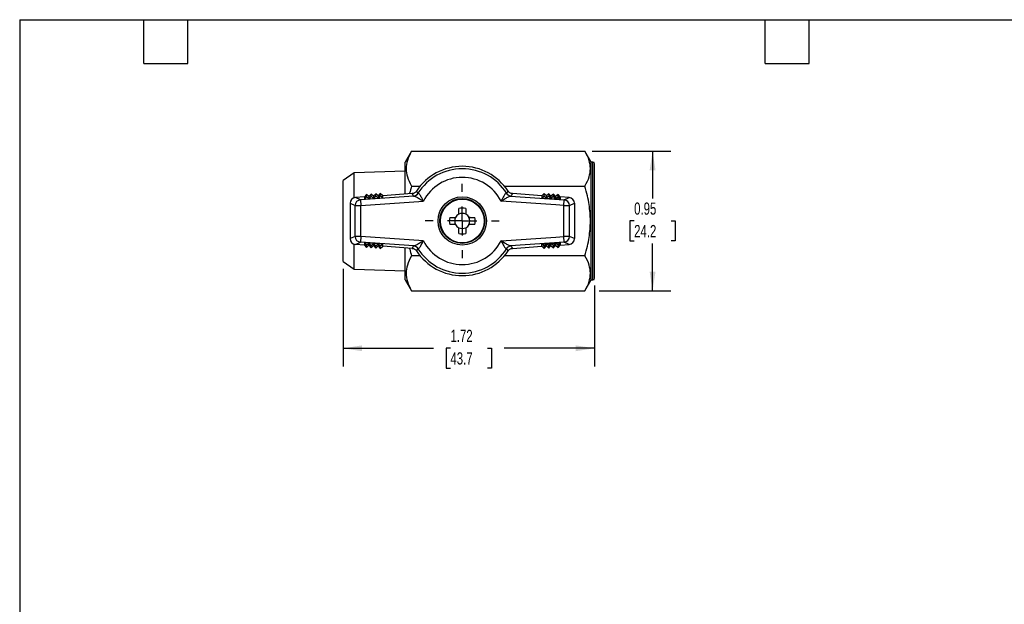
# Model space of a CAD drawing. Header units: inches. Extents: x 0.2 to 10.8, y 0.2 to 8.2.
# Tile 2 of 4: x 0.2 to 7, y 4.2 to 8.2. Entities that reach past the tile are written whole.
import ezdxf

# ---------------------------------------------------------------- set-up
doc = ezdxf.new("R2010")
doc.units = ezdxf.units.IN
doc.header["$MEASUREMENT"] = 0
doc.linetypes.add('SLD-Center', pattern=[0.75, 0.6, -0.05, 0.05, -0.05])
doc.linetypes.add('SLD-Solid', pattern=[0])
doc.layers.add('CENTER', color=40, linetype='SLD-Center')
doc.layers.add('DIMENSIONS', color=140, linetype='SLD-Solid', lineweight=25)
doc.layers.add('TEXT', color=140, linetype='SLD-Solid', lineweight=25)
doc.styles.add('SLDTEXTSTYLE0', font='TXT', dxfattribs={"width": 0.7})
doc.dimstyles.new('SLDDIMSTYLE0', dxfattribs={"dimtxt": 0.084961, "dimasz": 0.13, "dimexe": 0, "dimexo": 0.0625, "dimgap": 0.02124, "dimtad": 0, "dimtih": 1, "dimtoh": 1, "dimrnd": 1e-09, "dimzin": 12, "dimdsep": 46, "dimtxsty": 'SLDTEXTSTYLE0', "dimsah": 1, "dimcen": 0.09, "dimadec": 0, "dimazin": 3, "dimtfac": 1, "dimtofl": 0, "dimtmove": 0, "dimatfit": 3, "dimfxl": 0, "dimfrac": 2, "dimtolj": 1, "dimtzin": 12, "dimarcsym": 0})
doc.dimstyles.new('SLDDIMSTYLE1', dxfattribs={"dimtxt": 0.084961, "dimasz": 0.13, "dimexe": 0, "dimexo": 0.0625, "dimgap": 0.02124, "dimtad": 0, "dimtih": 1, "dimtoh": 1, "dimrnd": 1e-09, "dimdsep": 46, "dimtxsty": 'SLDTEXTSTYLE0', "dimsah": 1, "dimcen": 0.09, "dimadec": 0, "dimazin": 2, "dimtfac": 1, "dimtofl": 0, "dimtmove": 0, "dimatfit": 3, "dimfxl": 0, "dimfrac": 2, "dimtolj": 1, "dimtzin": 12, "dimarcsym": 0})

# ---------------------------------------------------------------- blocks, each defined once
blk = doc.blocks.new('_D_7')
at = {"layer": 'DIMENSIONS'}
for p, q in [((2.4626, 6.5452), (2.4626, 5.8767)), ((4.1831, 6.431), (4.1831, 5.8767)), ((2.4626, 6.0017), (3.0815, 6.0017)), ((3.1966, 6.0017), (3.1681, 6.0017)), ((3.1681, 6.0017), (3.1681, 5.8667)), ((3.4491, 6.0017), (3.4776, 6.0017)), ((3.4776, 6.0017), (3.4776, 5.8667)), ((4.1831, 6.0017), (3.5642, 6.0017)), ((3.1681, 5.8667), (3.1966, 5.8667)), ((3.4776, 5.8667), (3.4491, 5.8667))]:
    blk.add_line(p, q, dxfattribs=at)
for points in [[(2.4626, 6.0017), (2.5926, 5.9817), (2.5926, 6.0217)], [(4.1831, 6.0017), (4.0531, 6.0217), (4.0531, 5.9817)]]:
    blk.add_solid(points, dxfattribs=at)
at = {"layer": 'DIMENSIONS', "char_height": 0.08333, "attachment_point": 1, "style": 'SLDTEXTSTYLE0'}
for s, insert in [('1.72', (3.1966, 6.1282)), ('43.7', (3.1966, 5.9741))]:
    blk.add_mtext(s, dxfattribs=dict(at, insert=insert))
blk = doc.blocks.new('_D_8')
at = {"layer": 'DIMENSIONS'}
for p, q in [((4.1669, 7.3501), (4.7045, 7.3501)), ((4.5795, 7.3501), (4.5795, 7.0268)), ((4.4532, 6.8728), (4.4247, 6.8728)), ((4.4247, 6.8728), (4.4247, 6.7377)), ((4.7057, 6.8728), (4.7342, 6.8728)), ((4.7342, 6.8728), (4.7342, 6.7377)), ((4.4247, 6.7377), (4.4532, 6.7377)), ((4.7342, 6.7377), (4.7057, 6.7377)), ((4.5795, 6.3954), (4.5795, 6.7187)), ((4.2131, 6.3954), (4.7045, 6.3954))]:
    blk.add_line(p, q, dxfattribs=at)
for points in [[(4.5795, 7.3501), (4.5595, 7.2201), (4.5995, 7.2201)], [(4.5795, 6.3954), (4.5995, 6.5254), (4.5595, 6.5254)]]:
    blk.add_solid(points, dxfattribs=at)
at = {"layer": 'DIMENSIONS', "char_height": 0.08333, "attachment_point": 1, "style": 'SLDTEXTSTYLE0'}
for s, insert in [('0.95', (4.4532, 6.9992)), ('24.2', (4.4532, 6.8452))]:
    blk.add_mtext(s, dxfattribs=dict(at, insert=insert))
blk = doc.blocks.new('SW_CENTERMARKSYMBOL_1')
at = {"layer": 'CENTER', "color": 0}
for p, q in [((0, 0.2), (0, 0.2535)), ((0, 0), (0, 0.1)), ((-0.2, 0), (-0.2535, 0)), ((0, 0), (-0.1, 0)), ((0, 0), (0, -0.1)), ((0, 0), (0.1, 0)), ((0.2, 0), (0.2535, 0)), ((0, -0.2), (0, -0.2535))]:
    blk.add_line(p, q, dxfattribs=at)

msp = doc.modelspace()

# ---------------------------------------------------------------- linework, layer by layer
for p, q in [((2.9304, 7.3501), (2.8878, 7.2763)), ((2.9304, 7.3501), (4.1169, 7.3501)), ((4.1595, 7.2763), (4.1169, 7.3501)), ((2.8878, 7.0567), (2.8878, 7.2763)), ((4.1713, 7.2763), (4.1595, 7.2763)), ((4.1595, 6.4692), (4.1595, 7.2763)), ((4.1713, 6.4692), (4.1713, 7.2763)), ((2.8878, 7.2142), (2.5383, 7.2033)), ((4.1831, 6.481), (4.1831, 7.2645)), ((2.5383, 7.2033), (2.4626, 7.1503)), ((2.4626, 6.5952), (2.4626, 7.1503)), ((2.5383, 7.0314), (2.5383, 7.2033)), ((2.9304, 7.1114), (2.9896, 7.1114)), ((3.5656, 7.1114), (4.1169, 7.1114)), ((2.6081, 7.0371), (2.5465, 7.0328)), ((2.581, 7.0179), (2.5465, 7.0328)), ((2.9467, 7.0435), (2.581, 7.0179)), ((2.581, 7.0179), (2.5838, 6.9787)), ((2.5838, 6.9787), (3.0119, 7.0086)), ((2.6227, 7.0539), (2.6081, 7.0371)), ((2.6227, 7.0393), (2.6081, 7.0219)), ((2.6081, 7.0371), (2.6081, 7.0219)), ((2.6081, 7.0219), (2.6395, 7.0241)), ((2.6227, 7.0393), (2.6227, 7.0539)), ((2.6395, 7.0393), (2.6227, 7.0539)), ((2.6395, 7.0241), (2.6227, 7.0393)), ((2.6541, 7.0561), (2.6395, 7.0393)), ((2.6541, 7.0415), (2.6395, 7.0241)), ((2.6395, 7.0393), (2.6395, 7.0241)), ((2.6395, 7.0241), (2.6709, 7.0263)), ((2.6541, 7.0415), (2.6541, 7.0561)), ((2.6709, 7.0415), (2.6541, 7.0561)), ((2.6709, 7.0263), (2.6541, 7.0415)), ((2.6855, 7.0583), (2.6709, 7.0415)), ((2.6855, 7.0437), (2.6709, 7.0263)), ((2.6709, 7.0415), (2.6709, 7.0263)), ((2.6709, 7.0263), (2.7023, 7.0285)), ((2.6855, 7.0437), (2.6855, 7.0583)), ((2.7023, 7.0437), (2.6855, 7.0583)), ((2.7023, 7.0285), (2.6855, 7.0437)), ((2.7169, 7.0605), (2.7023, 7.0437)), ((2.7169, 7.0459), (2.7023, 7.0285)), ((2.7023, 7.0437), (2.7023, 7.0285)), ((2.7023, 7.0285), (2.7337, 7.0307)), ((2.7169, 7.0459), (2.7169, 7.0605)), ((2.7337, 7.0459), (2.7169, 7.0605)), ((2.7337, 7.0307), (2.7169, 7.0459)), ((2.9345, 7.0599), (2.7337, 7.0459)), ((2.7337, 7.0307), (2.7337, 7.0459)), ((2.944, 7.044), (2.9345, 7.0599)), ((3.918, 6.9824), (3.5433, 7.0086)), ((3.6085, 7.0435), (3.9742, 7.0179)), ((3.6207, 7.0599), (3.6112, 7.044)), ((3.8214, 7.0459), (3.6207, 7.0599)), ((3.8383, 7.0605), (3.8214, 7.0459)), ((3.8214, 7.0459), (3.8214, 7.0307)), ((3.8214, 7.0307), (3.8383, 7.0459)), ((3.8214, 7.0307), (3.8529, 7.0285)), ((3.8383, 7.0459), (3.8383, 7.0605)), ((3.8529, 7.0437), (3.8383, 7.0605)), ((3.8529, 7.0285), (3.8383, 7.0459)), ((3.8697, 7.0583), (3.8529, 7.0437)), ((3.8529, 7.0437), (3.8529, 7.0285)), ((3.8697, 7.0437), (3.8529, 7.0285)), ((3.8529, 7.0285), (3.8843, 7.0263)), ((3.8697, 7.0583), (3.8697, 7.0437)), ((3.8843, 7.0415), (3.8697, 7.0583)), ((3.8843, 7.0263), (3.8697, 7.0437)), ((3.9011, 7.0561), (3.8843, 7.0415)), ((3.9011, 7.0415), (3.8843, 7.0263)), ((3.8843, 7.0415), (3.8843, 7.0263)), ((3.8843, 7.0263), (3.9157, 7.0241)), ((3.9011, 7.0561), (3.9011, 7.0415)), ((3.9157, 7.0393), (3.9011, 7.0561)), ((3.9157, 7.0241), (3.9011, 7.0415)), ((3.9325, 7.0539), (3.9157, 7.0393)), ((3.9157, 7.0393), (3.9157, 7.0241)), ((3.9157, 7.0241), (3.9325, 7.0393)), ((3.9471, 7.0219), (3.9157, 7.0241)), ((3.9325, 7.0393), (3.9325, 7.0539)), ((3.9471, 7.0371), (3.9325, 7.0539)), ((3.9471, 7.0219), (3.9325, 7.0393)), ((3.9471, 7.0371), (3.9471, 7.0219)), ((4.0087, 7.0328), (3.9471, 7.0371)), ((3.9714, 6.9787), (3.9742, 7.0179)), ((3.9742, 7.0179), (4.0087, 7.0328)), ((2.5099, 6.9936), (2.5445, 6.9787)), ((2.5099, 6.9936), (2.5099, 6.7519)), ((2.5445, 6.9787), (2.5838, 6.9787)), ((2.5445, 6.7668), (2.5445, 6.9787)), ((2.5838, 6.7668), (2.5838, 6.9787)), ((3.254, 6.9279), (3.254, 6.9581)), ((3.3012, 6.9581), (3.3012, 6.9279)), ((3.9181, 6.983), (3.918, 6.9824)), ((3.9185, 6.9824), (3.9181, 6.983)), ((3.9714, 6.9787), (3.9185, 6.9824)), ((3.9714, 6.7668), (3.9714, 6.9787)), ((3.9714, 6.9787), (4.0107, 6.9787)), ((4.0107, 6.9787), (4.0453, 6.9936)), ((4.0107, 6.7668), (4.0107, 6.9787)), ((4.0453, 6.9936), (4.0453, 6.7519)), ((3.1922, 6.8964), (3.2225, 6.8964)), ((3.3327, 6.8964), (3.363, 6.8964)), ((3.2225, 6.8491), (3.1922, 6.8491)), ((3.254, 6.7874), (3.254, 6.8176)), ((3.3012, 6.8176), (3.3012, 6.7874)), ((3.363, 6.8491), (3.3327, 6.8491)), ((2.5445, 6.7668), (2.5099, 6.7519)), ((2.5838, 6.7668), (2.5445, 6.7668)), ((2.5838, 6.7668), (2.581, 6.7276)), ((3.0119, 6.7369), (2.5838, 6.7668)), ((3.5433, 6.7369), (3.918, 6.7631)), ((3.918, 6.7631), (3.9181, 6.7625)), ((3.9181, 6.7625), (3.9185, 6.7631)), ((3.9185, 6.7631), (3.9714, 6.7668)), ((3.9742, 6.7276), (3.9714, 6.7668)), ((4.0107, 6.7668), (3.9714, 6.7668)), ((4.0453, 6.7519), (4.0107, 6.7668)), ((2.5383, 6.5422), (2.5383, 6.7142)), ((2.5465, 6.7127), (2.581, 6.7276)), ((2.6081, 6.7084), (2.5465, 6.7127)), ((2.9467, 6.702), (2.581, 6.7276)), ((2.6395, 6.7214), (2.6081, 6.7236)), ((2.6081, 6.7236), (2.6081, 6.7084)), ((2.6081, 6.7236), (2.6227, 6.7062)), ((2.6081, 6.7084), (2.6227, 6.6916)), ((2.6227, 6.7062), (2.6395, 6.7214)), ((2.6227, 6.6916), (2.6227, 6.7062)), ((2.6227, 6.6916), (2.6395, 6.7062)), ((2.6709, 6.7192), (2.6395, 6.7214)), ((2.6395, 6.7214), (2.6541, 6.704)), ((2.6395, 6.7062), (2.6395, 6.7214)), ((2.6395, 6.7062), (2.6541, 6.6894)), ((2.6541, 6.704), (2.6709, 6.7192)), ((2.6541, 6.6894), (2.6541, 6.704)), ((2.6541, 6.6894), (2.6709, 6.704)), ((2.7023, 6.717), (2.6709, 6.7192)), ((2.6709, 6.7192), (2.6855, 6.7018)), ((2.6709, 6.704), (2.6709, 6.7192)), ((2.6709, 6.704), (2.6855, 6.6872)), ((2.6855, 6.7018), (2.7023, 6.717)), ((2.6855, 6.6872), (2.6855, 6.7018)), ((2.6855, 6.6872), (2.7023, 6.7018)), ((2.7337, 6.7148), (2.7023, 6.717)), ((2.7169, 6.6996), (2.7023, 6.717)), ((2.7023, 6.717), (2.7023, 6.7018)), ((2.7023, 6.7018), (2.7169, 6.685)), ((2.7337, 6.7148), (2.7169, 6.6996)), ((2.7169, 6.685), (2.7169, 6.6996)), ((2.7169, 6.685), (2.7337, 6.6996)), ((2.7337, 6.6996), (2.7337, 6.7148)), ((2.9345, 6.6856), (2.7337, 6.6996)), ((2.8878, 6.4692), (2.8878, 6.6889)), ((2.9345, 6.6856), (2.944, 6.7015)), ((3.9742, 6.7276), (3.6085, 6.702)), ((3.6112, 6.7015), (3.6207, 6.6856)), ((3.6207, 6.6856), (3.8214, 6.6996)), ((3.8214, 6.7148), (3.8529, 6.717)), ((3.8214, 6.6996), (3.8214, 6.7148)), ((3.8383, 6.6996), (3.8214, 6.7148)), ((3.8214, 6.6996), (3.8383, 6.685)), ((3.8383, 6.6996), (3.8529, 6.717)), ((3.8383, 6.685), (3.8529, 6.7018)), ((3.8383, 6.685), (3.8383, 6.6996)), ((3.8529, 6.717), (3.8843, 6.7192)), ((3.8697, 6.7018), (3.8529, 6.717)), ((3.8529, 6.7018), (3.8529, 6.717)), ((3.8529, 6.7018), (3.8697, 6.6872)), ((3.8697, 6.7018), (3.8843, 6.7192)), ((3.8697, 6.6872), (3.8843, 6.704)), ((3.8697, 6.6872), (3.8697, 6.7018)), ((3.8843, 6.7192), (3.9157, 6.7214)), ((3.8843, 6.704), (3.8843, 6.7192)), ((3.9011, 6.704), (3.8843, 6.7192)), ((3.8843, 6.704), (3.9011, 6.6894)), ((3.9011, 6.704), (3.9157, 6.7214)), ((3.9011, 6.6894), (3.9157, 6.7062)), ((3.9011, 6.6894), (3.9011, 6.704)), ((3.9157, 6.7214), (3.9471, 6.7236)), ((3.9157, 6.7062), (3.9157, 6.7214)), ((3.9325, 6.7062), (3.9157, 6.7214)), ((3.9157, 6.7062), (3.9325, 6.6916)), ((3.9325, 6.7062), (3.9471, 6.7236)), ((3.9325, 6.6916), (3.9471, 6.7084)), ((3.9325, 6.6916), (3.9325, 6.7062)), ((3.9471, 6.7236), (3.9471, 6.7084)), ((3.9471, 6.7084), (4.0087, 6.7127)), ((4.0087, 6.7127), (3.9742, 6.7276)), ((2.9896, 6.6341), (2.9304, 6.6341)), ((4.1169, 6.6341), (3.5656, 6.6341)), ((2.4626, 6.5952), (2.5383, 6.5422)), ((2.5383, 6.5422), (2.8878, 6.5313)), ((2.8878, 6.4692), (2.9304, 6.3954)), ((4.1169, 6.3954), (4.1595, 6.4692)), ((4.1595, 6.4692), (4.1713, 6.4692)), ((2.9304, 6.3954), (4.1169, 6.3954))]:
    msp.add_line(p, q)
for radius in [0.1654, 0.1535, 0.15]:
    msp.add_circle((3.2776, 6.8728), radius)
for centre, radius, start, end in [((4.1713, 7.2645), 0.0118, 0, 90), ((3.2776, 6.8728), 0.374, 33.21354, 146.78646), ((3.2776, 6.8728), 0.3574, 32.03528, 147.96472), ((3.2776, 6.8728), 0.2984, 27.08276, 152.91724), ((2.5839, 6.9786), 0.0394, 94.20316, 179.90926), ((3.9713, 6.9786), 0.0394, 0.09074, 85.79684), ((3.2776, 6.8728), 0.0886, 74.53399, 105.46601), ((3.2776, 6.8728), 0.0886, 164.53399, 195.46601), ((3.2776, 6.8728), 0.0516, 152.78152, 207.21848), ((3.2776, 6.8728), 0.0531, 117.64994, 152.35006), ((3.2776, 6.8728), 0.0516, 62.78152, 117.21848), ((3.2776, 6.8728), 0.0531, 27.64994, 62.35006), ((3.2776, 6.8728), 0.0516, 332.78152, 27.21848), ((3.2776, 6.8728), 0.0886, 344.53399, 15.46601), ((3.2776, 6.8728), 0.0531, 207.64994, 242.35006), ((3.2776, 6.8728), 0.0516, 242.78152, 297.21848), ((3.2776, 6.8728), 0.0531, 297.64994, 332.35006), ((2.5839, 6.7669), 0.0394, 180.09074, 265.79684), ((3.2776, 6.8728), 0.2984, 207.08276, 332.91724), ((3.2776, 6.8728), 0.0886, 254.53399, 285.46601), ((3.9713, 6.7669), 0.0394, 274.20316, 359.90926), ((3.2776, 6.8728), 0.3574, 212.03528, 327.96472), ((3.2776, 6.8728), 0.374, 213.21354, 326.78646), ((4.1713, 6.481), 0.0118, 270, 360)]:
    msp.add_arc(centre, radius, start, end)
at = {"extrusion": (-4.45376e-09, 4.16031e-09, 1)}
msp.add_ellipse((2.5493, 6.9935), major_axis=(-0.0362, 0.0157), ratio=0.997105, start_param=5.191463, end_param=6.690202, dxfattribs=at)
for centre, major_axis, ratio, start_param, end_param in [((3.0502, 7.0515), (0.1063, 0.0075), 0.030165, 3.15693, 3.365558), ((3.0418, 7.0811), (0.0672, 0.0188), 0.033119, 3.144465, 3.363125), ((3.4904, 7.0877), (0.0902, -0.0253), 0.028646, 6.09211, 6.280652), ((3.505, 7.0515), (0.1063, -0.0075), 0.030165, 6.05922, 6.267848), ((3.0502, 6.694), (0.1063, -0.0075), 0.030165, 2.917627, 3.126255), ((3.0418, 6.6644), (0.0672, -0.0188), 0.033119, 2.92006, 3.13872), ((3.4904, 6.6579), (0.0902, 0.0253), 0.028646, 0.002533, 0.191075), ((3.505, 6.694), (0.1063, 0.0075), 0.030165, 0.015337, 0.223966)]:
    msp.add_ellipse(centre, major_axis=major_axis, ratio=ratio, start_param=start_param, end_param=end_param)
at = {"extrusion": (4.45376e-09, 4.16031e-09, 1)}
msp.add_ellipse((4.0058, 6.9935), major_axis=(-0.0362, -0.0157), ratio=0.997105, start_param=2.734576, end_param=4.233314, dxfattribs=at)
at = {"extrusion": (-4.45378e-09, -4.16032e-09, 1)}
msp.add_ellipse((2.5493, 6.752), major_axis=(-0.0362, -0.0157), ratio=0.997105, start_param=5.876169, end_param=7.374907, dxfattribs=at)
at = {"extrusion": (4.45375e-09, -4.1603e-09, 1)}
msp.add_ellipse((4.0058, 6.752), major_axis=(-0.0362, 0.0157), ratio=0.997105, start_param=2.049871, end_param=3.548609, dxfattribs=at)
for points, knots in [([(2.9304, 7.3501), (2.9172, 7.3271), (2.9082, 7.3066), (2.8963, 7.2677), (2.8935, 7.2492), (2.8935, 7.2123), (2.8963, 7.1939), (2.9082, 7.1549), (2.9172, 7.1344), (2.9304, 7.1114)], [0, 0, 0, 0, 0.25, 0.25, 0.5, 0.5, 0.75, 0.75, 1, 1, 1, 1]), ([(4.1169, 7.1114), (4.1301, 7.1344), (4.1392, 7.1549), (4.151, 7.1939), (4.1538, 7.2123), (4.1538, 7.2492), (4.151, 7.2677), (4.1392, 7.3066), (4.1301, 7.3271), (4.1169, 7.3501)], [0, 0, 0, 0, 0.25, 0.25, 0.5, 0.5, 0.75, 0.75, 1, 1, 1, 1]), ([(2.9304, 7.1114), (2.9257, 7.095), (2.9206, 7.0775), (2.9168, 7.0598), (2.9166, 7.0587)], [0, 0, 0, 0, 0.93919, 1, 1, 1, 1]), ([(2.9647, 7.0776), (2.963, 7.0751), (2.9611, 7.0728), (2.9567, 7.0686), (2.9543, 7.0668), (2.9491, 7.0637), (2.9463, 7.0625), (2.9405, 7.0607), (2.9375, 7.0601), (2.9345, 7.0599)], [0, 0, 0, 0, 0.02301859, 0.02301859, 0.04603172, 0.04603172, 0.06904826, 0.06904826, 0.09206968, 0.09206968, 0.09206968, 0.09206968]), ([(2.9746, 7.0624), (2.9739, 7.0633), (2.9733, 7.0643), (2.9727, 7.0653), (2.972, 7.0664), (2.9712, 7.0675), (2.9705, 7.0686), (2.9701, 7.0692), (2.9696, 7.0699), (2.9692, 7.0706), (2.969, 7.071), (2.9687, 7.0713), (2.9685, 7.0717), (2.9682, 7.0722), (2.9678, 7.0728), (2.9675, 7.0733), (2.9669, 7.0742), (2.9663, 7.0751), (2.9657, 7.076), (2.9654, 7.0765), (2.965, 7.0771), (2.9647, 7.0776)], [0, 0, 0, 0, 0.189528, 0.189528, 0.189528, 0.406131, 0.406131, 0.406131, 0.541508, 0.541508, 0.541508, 0.609196, 0.609196, 0.609196, 0.717498, 0.717498, 0.717498, 0.89078, 0.89078, 0.89078, 1, 1, 1, 1]), ([(3.5905, 7.0776), (3.5902, 7.0771), (3.5898, 7.0765), (3.5895, 7.076), (3.5888, 7.0749), (3.588, 7.0738), (3.5873, 7.0727), (3.5869, 7.072), (3.5864, 7.0713), (3.586, 7.0706), (3.5858, 7.0703), (3.5855, 7.0699), (3.5853, 7.0696), (3.585, 7.069), (3.5846, 7.0685), (3.5843, 7.0679), (3.5837, 7.0671), (3.5831, 7.0662), (3.5825, 7.0653), (3.5819, 7.0643), (3.5812, 7.0633), (3.5806, 7.0624)], [0, 0, 0, 0, 0.106549, 0.106549, 0.106549, 0.323143, 0.323143, 0.323143, 0.458514, 0.458514, 0.458514, 0.5262, 0.5262, 0.5262, 0.634497, 0.634497, 0.634497, 0.807773, 0.807773, 0.807773, 1, 1, 1, 1]), ([(3.6207, 7.0599), (3.6177, 7.0601), (3.6147, 7.0607), (3.6089, 7.0625), (3.6061, 7.0637), (3.6009, 7.0668), (3.5985, 7.0686), (3.5941, 7.0728), (3.5922, 7.0751), (3.5905, 7.0776)], [0.000001, 0.000001, 0.000001, 0.000001, 0.02301925, 0.02301925, 0.04603272, 0.04603272, 0.06904896, 0.06904896, 0.09207078, 0.09207078, 0.09207078, 0.09207078]), ([(4.1169, 6.6341), (4.1301, 6.68), (4.1392, 6.721), (4.151, 6.7989), (4.1538, 6.8358), (4.1538, 6.9097), (4.151, 6.9466), (4.1392, 7.0245), (4.1301, 7.0655), (4.1169, 7.1114)], [0, 0, 0, 0, 0.25, 0.25, 0.5, 0.5, 0.75, 0.75, 1, 1, 1, 1]), ([(2.9467, 7.0435), (2.9481, 7.0435), (2.9498, 7.0432), (2.9546, 7.0419), (2.9581, 7.0404), (2.965, 7.0369), (2.9683, 7.0352), (2.9717, 7.0332)], [0.5235308, 0.5235308, 0.5235308, 0.5235308, 0.6485308, 0.6485308, 0.8485308, 0.8485308, 1, 1, 1, 1]), ([(2.9717, 7.0332), (2.9755, 7.0311), (2.9795, 7.0286), (2.9926, 7.0206), (3.0022, 7.0146), (3.0119, 7.0086)], [0, 0, 0, 0, 0.1685186, 0.1685186, 0.5235186, 0.5235186, 0.5235186, 0.5235186]), ([(3.0119, 7.0086), (3.007, 7.0185), (3.0021, 7.0281), (2.9932, 7.0442), (2.9892, 7.0507), (2.9835, 7.0582), (2.9814, 7.0603), (2.9784, 7.0622), (2.9773, 7.0625), (2.9764, 7.0623)], [0, 0, 0, 0, 0.355, 0.355, 0.675, 0.675, 0.875, 0.875, 1, 1, 1, 1]), ([(3.5788, 7.0623), (3.5778, 7.0625), (3.5768, 7.0622), (3.5738, 7.0603), (3.5717, 7.0582), (3.5659, 7.0507), (3.562, 7.0442), (3.5531, 7.0281), (3.5482, 7.0185), (3.5433, 7.0086)], [0, 0, 0, 0, 0.125, 0.125, 0.325, 0.325, 0.645, 0.645, 1, 1, 1, 1]), ([(3.5433, 7.0086), (3.553, 7.0146), (3.5626, 7.0206), (3.5757, 7.0286), (3.5797, 7.0311), (3.5835, 7.0332)], [0, 0, 0, 0, 0.355, 0.355, 0.5235186, 0.5235186, 0.5235186, 0.5235186]), ([(3.5806, 7.0624), (3.5839, 7.0571), (3.5884, 7.0527), (3.5937, 7.0495), (3.599, 7.0463), (3.6051, 7.0444), (3.6112, 7.044)], [0, 0, 0, 0, 0.5, 0.5, 0.5, 1, 1, 1, 1]), ([(3.5835, 7.0332), (3.5869, 7.0352), (3.5901, 7.0369), (3.5971, 7.0404), (3.6005, 7.0419), (3.6054, 7.0432), (3.6071, 7.0435), (3.6085, 7.0435)], [0.5235307, 0.5235307, 0.5235307, 0.5235307, 0.675, 0.675, 0.875, 0.875, 1, 1, 1, 1]), ([(3.0119, 6.7369), (3.0022, 6.731), (2.9926, 6.7249), (2.9795, 6.7169), (2.9755, 6.7145), (2.9717, 6.7123)], [0, 0, 0, 0, 0.355, 0.355, 0.5235186, 0.5235186, 0.5235186, 0.5235186]), ([(2.9764, 6.6832), (2.9773, 6.6831), (2.9784, 6.6834), (2.9814, 6.6852), (2.9835, 6.6873), (2.9892, 6.6948), (2.9932, 6.7014), (3.0021, 6.7174), (3.007, 6.7271), (3.0119, 6.7369)], [0, 0, 0, 0, 0.125, 0.125, 0.325, 0.325, 0.645, 0.645, 1, 1, 1, 1]), ([(3.5835, 6.7123), (3.5797, 6.7145), (3.5757, 6.7169), (3.5626, 6.7249), (3.553, 6.731), (3.5433, 6.7369)], [0, 0, 0, 0, 0.1685186, 0.1685186, 0.5235186, 0.5235186, 0.5235186, 0.5235186]), ([(3.5433, 6.7369), (3.5482, 6.7271), (3.5531, 6.7174), (3.562, 6.7014), (3.5659, 6.6948), (3.5717, 6.6873), (3.5738, 6.6852), (3.5768, 6.6834), (3.5778, 6.6831), (3.5788, 6.6832)], [0, 0, 0, 0, 0.355, 0.355, 0.675, 0.675, 0.875, 0.875, 1, 1, 1, 1]), ([(2.9167, 6.6868), (2.9171, 6.6848), (2.9209, 6.6671), (2.926, 6.6496), (2.9304, 6.6341)], [0, 0, 0, 0, 0.11215, 1, 1, 1, 1]), ([(2.9345, 6.6856), (2.9375, 6.6854), (2.9405, 6.6848), (2.9463, 6.683), (2.9491, 6.6818), (2.9543, 6.6787), (2.9567, 6.6769), (2.9611, 6.6727), (2.963, 6.6704), (2.9647, 6.6679)], [0.000001, 0.000001, 0.000001, 0.000001, 0.02301925, 0.02301925, 0.04603272, 0.04603272, 0.06904896, 0.06904896, 0.09207078, 0.09207078, 0.09207078, 0.09207078]), ([(2.9746, 6.6832), (2.9713, 6.6884), (2.9668, 6.6928), (2.9615, 6.696), (2.9562, 6.6992), (2.9501, 6.7011), (2.944, 6.7015)], [0, 0, 0, 0, 0.5, 0.5, 0.5, 1, 1, 1, 1]), ([(2.9717, 6.7123), (2.9683, 6.7103), (2.965, 6.7086), (2.9581, 6.7051), (2.9546, 6.7036), (2.9498, 6.7023), (2.9481, 6.702), (2.9467, 6.702)], [0.5235308, 0.5235308, 0.5235308, 0.5235308, 0.675, 0.675, 0.875, 0.875, 1, 1, 1, 1]), ([(2.9647, 6.6679), (2.965, 6.6684), (2.9654, 6.669), (2.9657, 6.6695), (2.9664, 6.6706), (2.9671, 6.6717), (2.9679, 6.6728), (2.9683, 6.6735), (2.9687, 6.6742), (2.9692, 6.6749), (2.9694, 6.6752), (2.9696, 6.6756), (2.9699, 6.6759), (2.9702, 6.6765), (2.9706, 6.677), (2.9709, 6.6776), (2.9715, 6.6785), (2.9721, 6.6793), (2.9727, 6.6802), (2.9733, 6.6812), (2.9739, 6.6822), (2.9746, 6.6832)], [0, 0, 0, 0, 0.106512, 0.106512, 0.106512, 0.323115, 0.323115, 0.323115, 0.458492, 0.458492, 0.458492, 0.526181, 0.526181, 0.526181, 0.634482, 0.634482, 0.634482, 0.807765, 0.807765, 0.807765, 1, 1, 1, 1]), ([(3.5806, 6.6832), (3.5812, 6.6822), (3.5819, 6.6812), (3.5825, 6.6803), (3.5832, 6.6792), (3.5839, 6.6781), (3.5847, 6.677), (3.5851, 6.6763), (3.5855, 6.6756), (3.586, 6.6749), (3.5862, 6.6746), (3.5864, 6.6742), (3.5867, 6.6739), (3.587, 6.6733), (3.5874, 6.6728), (3.5877, 6.6722), (3.5883, 6.6713), (3.5889, 6.6704), (3.5894, 6.6696), (3.5898, 6.669), (3.5901, 6.6684), (3.5905, 6.6679)], [0, 0, 0, 0, 0.18952, 0.18952, 0.18952, 0.406114, 0.406114, 0.406114, 0.541486, 0.541486, 0.541486, 0.609171, 0.609171, 0.609171, 0.717468, 0.717468, 0.717468, 0.890744, 0.890744, 0.890744, 1, 1, 1, 1]), ([(3.6085, 6.702), (3.6071, 6.702), (3.6054, 6.7023), (3.6005, 6.7036), (3.5971, 6.7051), (3.5901, 6.7086), (3.5869, 6.7103), (3.5835, 6.7123)], [0.5235307, 0.5235307, 0.5235307, 0.5235307, 0.6485307, 0.6485307, 0.8485307, 0.8485307, 1, 1, 1, 1]), ([(3.5905, 6.6679), (3.5922, 6.6704), (3.5941, 6.6727), (3.5985, 6.6769), (3.6009, 6.6787), (3.6061, 6.6818), (3.6089, 6.683), (3.6147, 6.6848), (3.6177, 6.6854), (3.6207, 6.6856)], [0, 0, 0, 0, 0.02301859, 0.02301859, 0.04603172, 0.04603172, 0.06904826, 0.06904826, 0.09206968, 0.09206968, 0.09206968, 0.09206968]), ([(2.9304, 6.6341), (2.9172, 6.6111), (2.9082, 6.5906), (2.8963, 6.5517), (2.8935, 6.5332), (2.8935, 6.4963), (2.8963, 6.4778), (2.9082, 6.4389), (2.9172, 6.4184), (2.9304, 6.3954)], [0, 0, 0, 0, 0.25, 0.25, 0.5, 0.5, 0.75, 0.75, 1, 1, 1, 1]), ([(4.1169, 6.3954), (4.1301, 6.4184), (4.1392, 6.4389), (4.151, 6.4778), (4.1538, 6.4963), (4.1538, 6.5332), (4.151, 6.5517), (4.1392, 6.5906), (4.1301, 6.6111), (4.1169, 6.6341)], [0, 0, 0, 0, 0.25, 0.25, 0.5, 0.5, 0.75, 0.75, 1, 1, 1, 1])]:
    msp.add_open_spline(points, degree=3, knots=knots)
for points in [[(2.944, 7.044), (2.9501, 7.0444), (2.9622, 7.0482), (2.9713, 7.0571), (2.9746, 7.0624)], [(2.9467, 7.0435), (2.9527, 7.044), (2.9644, 7.0479), (2.9732, 7.057), (2.9764, 7.0623)], [(3.6085, 7.0435), (3.6025, 7.044), (3.5907, 7.0479), (3.582, 7.057), (3.5788, 7.0623)], [(3.2225, 6.8964), (3.2252, 6.8964), (3.2279, 6.8967), (3.2305, 6.8974)], [(3.2529, 6.9198), (3.2536, 6.9225), (3.254, 6.9252), (3.254, 6.9279)], [(3.3012, 6.9279), (3.3012, 6.9252), (3.3016, 6.9225), (3.3023, 6.9198)], [(3.3327, 6.8964), (3.3292, 6.8964), (3.3262, 6.8964), (3.3235, 6.8964)], [(3.3247, 6.8974), (3.3273, 6.8967), (3.33, 6.8964), (3.3327, 6.8964)], [(3.2305, 6.8481), (3.2279, 6.8488), (3.2252, 6.8491), (3.2225, 6.8491)], [(3.254, 6.8176), (3.254, 6.8204), (3.2536, 6.823), (3.2529, 6.8257)], [(3.3023, 6.8257), (3.3016, 6.823), (3.3012, 6.8204), (3.3012, 6.8176)], [(3.3327, 6.8491), (3.33, 6.8491), (3.3273, 6.8488), (3.3247, 6.8481)], [(2.9764, 6.6832), (2.9732, 6.6885), (2.9644, 6.6976), (2.9527, 6.7015), (2.9467, 6.702)], [(3.5788, 6.6832), (3.582, 6.6885), (3.5907, 6.6976), (3.6025, 6.7015), (3.6085, 6.702)], [(3.6112, 6.7015), (3.6051, 6.7011), (3.5929, 6.6973), (3.5839, 6.6884), (3.5806, 6.6832)]]:
    msp.add_open_spline(points, degree=3)
at = {"layer": 'TEXT'}
for p, q in [((0.25, 8.25), (10.75, 8.25)), ((0.25, 8.25), (0.25, 0.25)), ((1.1, 7.95), (1.1, 8.25)), ((1.4, 7.95), (1.4, 8.25)), ((5.35, 7.95), (5.35, 8.25)), ((5.65, 7.95), (5.65, 8.25)), ((1.1, 7.95), (1.4, 7.95)), ((5.35, 7.95), (5.65, 7.95))]:
    msp.add_line(p, q, dxfattribs=at)

# ---------------------------------------------------------------- block references
at = {"layer": 'CENTER'}
msp.add_blockref('SW_CENTERMARKSYMBOL_1', (3.2776, 6.8728), dxfattribs=at)

# ---------------------------------------------------------------- dimensions: what is measured, and where the dimension line sits
at = {"layer": 'DIMENSIONS'}
dim = msp.add_linear_dim(base=(4.5795, 6.3954), p1=(4.1169, 7.3501), p2=(4.1169, 6.3954), angle=90, dimstyle='SLDDIMSTYLE1', dxfattribs=at)
dim.commit()
dim.dimension.update_dxf_attribs({"geometry": '_D_8', "text_midpoint": (4.5795, 6.8728), "dimtype": 160})
dim = msp.add_linear_dim(base=(4.1831, 6.0017), p1=(2.4626, 6.5952), p2=(4.1831, 6.481), dimstyle='SLDDIMSTYLE0', dxfattribs=at)
dim.commit()
dim.dimension.update_dxf_attribs({"geometry": '_D_7', "text_midpoint": (3.3229, 6.0017), "dimtype": 160})

doc.saveas('drawing.dxf')
